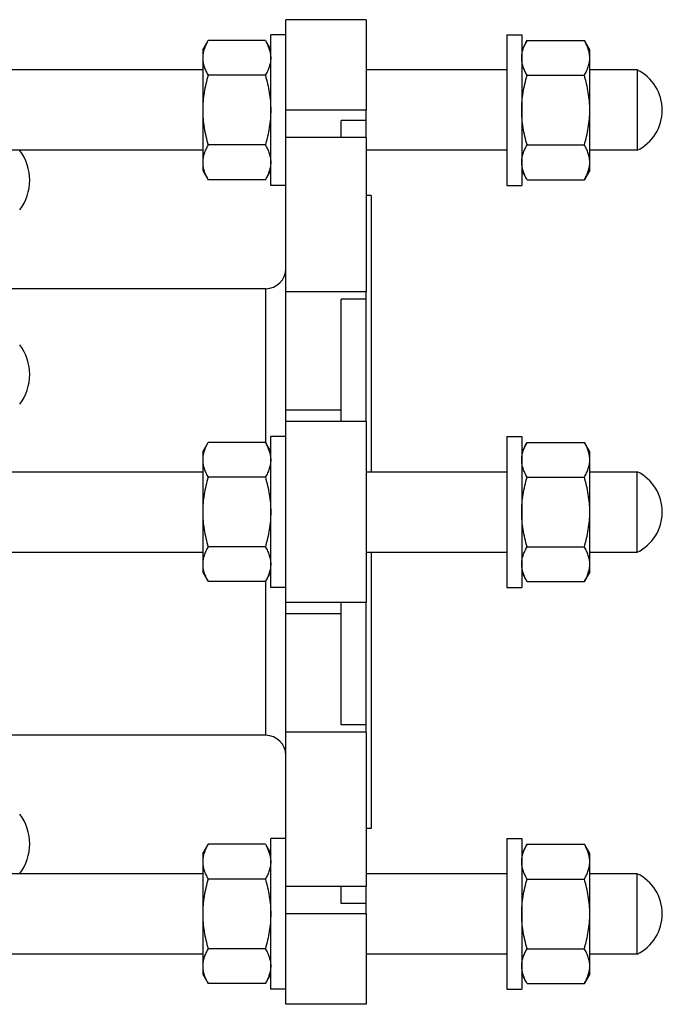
# Model space of a CAD drawing. Header units: millimetres. Extents: x 12 to 549, y 95 to 311.
# Tile 3 of 3: x 421 to 549, y 105 to 301. Entities that reach past the tile are written whole.
import ezdxf

# ---------------------------------------------------------------- set-up
doc = ezdxf.new("R2010")
doc.units = ezdxf.units.MM
doc.header["$LTSCALE"] = 30.8
doc.layers.get('0').update_dxf_attribs({"linetype": 'CONTINUOUS'})
doc.layers.add('SURFS', color=7, linetype='CONTINUOUS')

msp = doc.modelspace()

# ---------------------------------------------------------------- linework, layer by layer
at = {"color": 7, "linetype": 'Continuous'}
for p, q in [((474.13, 283.33), (474.13, 301.33)), ((490.13, 301.33), (490.13, 283.33)), ((471.13, 268.33), (471.13, 298.33)), ((474.13, 298.33), (471.13, 298.33)), ((518.13, 298.33), (521.13, 298.33)), ((518.13, 298.33), (518.13, 268.33)), ((521.13, 298.33), (521.13, 268.33)), ((457.58, 295.33), (458.65, 297.18)), ((470.06, 297.18), (458.65, 297.18)), ((470.06, 297.18), (471.13, 295.33)), ((522.2, 297.18), (521.13, 295.33)), ((522.2, 297.18), (533.61, 297.18)), ((534.68, 295.33), (533.61, 297.18)), ((457.58, 295.33), (457.58, 271.33)), ((534.68, 271.33), (534.68, 295.33)), ((457.58, 291.33), (330.68, 291.33)), ((470.06, 290.26), (458.65, 290.26)), ((518.13, 291.33), (490.13, 291.33)), ((522.2, 290.26), (533.61, 290.26)), ((544.13, 291.33), (534.68, 291.33)), ((544.13, 291.33), (544.13, 275.33)), ((470.06, 276.4), (458.65, 276.4)), ((474.13, 247.17), (474.13, 277.9)), ((490.13, 277.9), (490.13, 247.17)), ((522.2, 276.4), (533.61, 276.4)), ((457.58, 275.33), (330.68, 275.33)), ((518.13, 275.33), (490.13, 275.33)), ((544.13, 275.33), (534.68, 275.33)), ((457.58, 271.33), (458.65, 269.47)), ((470.06, 269.47), (471.13, 271.33)), ((522.2, 269.47), (521.13, 271.33)), ((534.68, 271.33), (533.61, 269.47)), ((470.06, 269.47), (458.65, 269.47)), ((522.2, 269.47), (533.61, 269.47)), ((474.13, 268.33), (471.13, 268.33)), ((518.13, 268.33), (521.13, 268.33)), ((491.13, 266.33), (491.13, 211.33)), ((470.13, 217.06), (470.13, 247.78)), ((474.13, 185.33), (474.13, 221.33)), ((490.13, 221.33), (490.13, 185.33)), ((474.13, 218.33), (471.13, 218.33)), ((471.13, 188.33), (471.13, 218.33)), ((518.13, 218.33), (521.13, 218.33)), ((518.13, 218.33), (518.13, 188.33)), ((521.13, 218.33), (521.13, 188.33)), ((457.58, 215.33), (458.65, 217.18)), ((470.06, 217.18), (458.65, 217.18)), ((470.06, 217.18), (471.13, 215.33)), ((522.2, 217.18), (521.13, 215.33)), ((522.2, 217.18), (533.61, 217.18)), ((534.68, 215.33), (533.61, 217.18)), ((457.58, 215.33), (457.58, 191.33)), ((534.68, 191.33), (534.68, 215.33)), ((330.68, 211.33), (457.58, 211.33)), ((470.06, 210.26), (458.65, 210.26)), ((490.13, 211.33), (518.13, 211.33)), ((522.2, 210.26), (533.61, 210.26)), ((534.68, 211.33), (544.13, 211.33)), ((544.13, 195.33), (544.13, 211.33)), ((470.06, 196.4), (458.65, 196.4)), ((522.2, 196.4), (533.61, 196.4)), ((330.68, 195.33), (457.58, 195.33)), ((490.13, 195.33), (518.13, 195.33)), ((491.13, 195.33), (491.13, 140.33)), ((534.68, 195.33), (544.13, 195.33)), ((457.58, 191.33), (458.65, 189.47)), ((470.06, 189.47), (471.13, 191.33)), ((522.2, 189.47), (521.13, 191.33)), ((534.68, 191.33), (533.61, 189.47)), ((470.06, 189.47), (458.65, 189.47)), ((470.13, 158.88), (470.13, 189.6)), ((474.13, 188.33), (471.13, 188.33)), ((518.13, 188.33), (521.13, 188.33)), ((522.2, 189.47), (533.61, 189.47)), ((470.13, 158.88), (392.13, 158.88)), ((474.13, 128.76), (474.13, 159.49)), ((490.13, 159.49), (490.13, 128.76)), ((491.13, 140.33), (490.13, 140.33)), ((474.13, 138.33), (471.13, 138.33)), ((471.13, 108.33), (471.13, 138.33)), ((518.13, 138.33), (521.13, 138.33)), ((518.13, 138.33), (518.13, 108.33)), ((521.13, 138.33), (521.13, 108.33)), ((457.58, 135.33), (458.65, 137.18)), ((457.58, 135.33), (457.58, 111.33)), ((470.06, 137.18), (458.65, 137.18)), ((470.06, 137.18), (471.13, 135.33)), ((522.2, 137.18), (521.13, 135.33)), ((522.2, 137.18), (533.61, 137.18)), ((534.68, 135.33), (533.61, 137.18)), ((534.68, 111.33), (534.68, 135.33)), ((457.58, 131.33), (407.08, 131.33)), ((518.13, 131.33), (490.13, 131.33)), ((544.13, 131.33), (534.68, 131.33)), ((544.13, 115.33), (544.13, 131.33)), ((470.06, 130.26), (458.65, 130.26)), ((522.2, 130.26), (533.61, 130.26)), ((474.13, 105.33), (474.13, 123.33)), ((490.13, 123.33), (490.13, 105.33)), ((470.06, 116.4), (458.65, 116.4)), ((522.2, 116.4), (533.61, 116.4)), ((457.58, 115.33), (330.68, 115.33)), ((518.13, 115.33), (490.13, 115.33)), ((544.13, 115.33), (534.68, 115.33)), ((457.58, 111.33), (458.65, 109.47)), ((470.06, 109.47), (471.13, 111.33)), ((522.2, 109.47), (521.13, 111.33)), ((534.68, 111.33), (533.61, 109.47)), ((470.06, 109.47), (458.65, 109.47)), ((474.13, 108.33), (471.13, 108.33)), ((518.13, 108.33), (521.13, 108.33)), ((522.2, 109.47), (533.61, 109.47))]:
    msp.add_line(p, q, dxfattribs=at)
for centre, radius, start, end in [((462.78, 293.72), 5.2, 176.8831, 179.995), ((462.88, 293.71), 5.3, 174.7034, 176.5379), ((462.84, 293.72), 5.26, 176.54, 176.8874), ((462.93, 293.71), 5.35, 173.8135, 174.7048), ((463.03, 293.7), 5.45, 170.8172, 173.8068), ((463.13, 293.68), 5.55, 170.3191, 170.8235), ((529.33, 293.71), 5.35, 5.2951, 6.1764), ((529.38, 293.71), 5.3, 3.4621, 5.2966), ((529.42, 293.72), 5.26, 3.114, 3.46), ((529.48, 293.72), 5.2, 0.005, 3.1184), ((540.23, 283.33), 8.9, 295.9892, 64.0108), ((470.13, 251.78), 4, 270, 360), ((462.78, 213.72), 5.2, 176.8831, 179.995), ((462.88, 213.71), 5.3, 174.7034, 176.5379), ((462.84, 213.72), 5.26, 176.54, 176.8874), ((462.93, 213.71), 5.35, 173.8135, 174.7048), ((463.03, 213.7), 5.45, 170.8172, 173.8068), ((463.13, 213.68), 5.55, 170.3191, 170.8235), ((529.33, 213.71), 5.35, 5.2951, 6.1764), ((529.38, 213.71), 5.3, 3.4621, 5.2966), ((529.42, 213.72), 5.26, 3.114, 3.46), ((529.48, 213.72), 5.2, 0.005, 3.1184), ((540.23, 203.33), 8.9, 295.9892, 64.0108), ((470.13, 154.88), 4, 0, 90), ((462.78, 133.72), 5.2, 176.8831, 179.995), ((462.88, 133.71), 5.3, 174.7034, 176.5379), ((462.84, 133.72), 5.26, 176.54, 176.8874), ((462.93, 133.71), 5.35, 173.8135, 174.7048), ((463.03, 133.7), 5.45, 170.8172, 173.8068), ((463.13, 133.68), 5.55, 170.3191, 170.8235), ((529.33, 133.71), 5.35, 5.2951, 6.1764), ((529.38, 133.71), 5.3, 3.4621, 5.2966), ((529.42, 133.72), 5.26, 3.114, 3.46), ((529.48, 133.72), 5.2, 0.005, 3.1184), ((540.23, 123.33), 8.9, 295.9892, 64.0108)]:
    msp.add_arc(centre, radius, start, end, dxfattribs=at)
for points, knots in [([(458.65, 297.18), (458.53, 296.98), (458.09, 296.17), (457.77, 295.29), (457.66, 294.62)], [0, 0, 0, 0, 0.259928, 1, 1, 1, 1]), ([(470.06, 297.18), (470.15, 297.03), (470.48, 296.41), (470.76, 295.76), (470.9, 295.26)], [0, 0, 0, 0, 0.2574, 1, 1, 1, 1]), ([(521.13, 293.72), (521.13, 294.01), (521.18, 294.61), (521.4, 295.49), (521.75, 296.35), (522.04, 296.91), (522.2, 297.18)], [0, 0, 0, 0, 0.24041, 0.485511, 0.738364, 1, 1, 1, 1]), ([(534.45, 295.26), (534.41, 295.43), (534.19, 296.09), (533.87, 296.72), (533.61, 297.18)], [0, 0, 0, 0, 0.243168, 1, 1, 1, 1]), ([(470.9, 295.26), (470.98, 295.01), (471.09, 294.5), (471.13, 293.98), (471.13, 293.72)], [0, 0, 0, 0, 0.503832, 1, 1, 1, 1]), ([(534.65, 294.28), (534.64, 294.37), (534.6, 294.7), (534.52, 295.02), (534.45, 295.26)], [0, 0, 0, 0, 0.247902, 1, 1, 1, 1]), ([(457.58, 293.72), (457.58, 293.43), (457.63, 292.83), (457.85, 291.95), (458.2, 291.09), (458.49, 290.53), (458.65, 290.26)], [0, 0, 0, 0, 0.24041, 0.485511, 0.738364, 1, 1, 1, 1]), ([(471.13, 293.72), (471.13, 293.43), (471.08, 292.83), (470.86, 291.95), (470.51, 291.09), (470.22, 290.53), (470.06, 290.26)], [0, 0, 0, 0, 0.24041, 0.485511, 0.738364, 1, 1, 1, 1]), ([(522.2, 290.26), (522.04, 290.53), (521.75, 291.09), (521.4, 291.95), (521.18, 292.83), (521.13, 293.43), (521.13, 293.72)], [0, 0, 0, 0, 0.261636, 0.514489, 0.75959, 1, 1, 1, 1]), ([(533.61, 290.26), (533.77, 290.53), (534.06, 291.09), (534.41, 291.95), (534.63, 292.83), (534.68, 293.43), (534.68, 293.72)], [0, 0, 0, 0, 0.261636, 0.514489, 0.75959, 1, 1, 1, 1]), ([(458.65, 290.26), (458.33, 289.13), (457.92, 287.41), (457.63, 285.09), (457.58, 283.91), (457.58, 283.33)], [0, 0, 0, 0, 0.499892, 0.749946, 1, 1, 1, 1]), ([(470.06, 290.26), (470.38, 289.13), (470.79, 287.41), (471.08, 285.09), (471.13, 283.91), (471.13, 283.33)], [0, 0, 0, 0, 0.499892, 0.749946, 1, 1, 1, 1]), ([(521.13, 283.33), (521.13, 283.91), (521.18, 285.09), (521.47, 287.41), (521.88, 289.13), (522.2, 290.26)], [0, 0, 0, 0, 0.250054, 0.500109, 1, 1, 1, 1]), ([(534.68, 283.33), (534.68, 283.91), (534.63, 285.09), (534.34, 287.41), (533.93, 289.13), (533.61, 290.26)], [0, 0, 0, 0, 0.250054, 0.500109, 1, 1, 1, 1]), ([(457.58, 283.33), (457.58, 282.74), (457.63, 281.57), (457.92, 279.24), (458.33, 277.52), (458.65, 276.4)], [0, 0, 0, 0, 0.250054, 0.500109, 1, 1, 1, 1]), ([(471.13, 283.33), (471.13, 282.74), (471.08, 281.57), (470.79, 279.24), (470.38, 277.52), (470.06, 276.4)], [0, 0, 0, 0, 0.250054, 0.500109, 1, 1, 1, 1]), ([(522.2, 276.4), (521.88, 277.52), (521.47, 279.24), (521.18, 281.57), (521.13, 282.74), (521.13, 283.33)], [0, 0, 0, 0, 0.499892, 0.749946, 1, 1, 1, 1]), ([(533.61, 276.4), (533.93, 277.52), (534.34, 279.24), (534.63, 281.57), (534.68, 282.74), (534.68, 283.33)], [0, 0, 0, 0, 0.499892, 0.749946, 1, 1, 1, 1]), ([(458.65, 276.4), (458.49, 276.12), (458.2, 275.57), (457.85, 274.7), (457.63, 273.82), (457.58, 273.23), (457.58, 272.93)], [0, 0, 0, 0, 0.261636, 0.514489, 0.75959, 1, 1, 1, 1]), ([(470.06, 276.4), (470.22, 276.12), (470.51, 275.57), (470.86, 274.7), (471.08, 273.82), (471.13, 273.23), (471.13, 272.93)], [0, 0, 0, 0, 0.261636, 0.514489, 0.75959, 1, 1, 1, 1]), ([(521.13, 272.93), (521.13, 273.23), (521.18, 273.82), (521.4, 274.7), (521.75, 275.57), (522.04, 276.12), (522.2, 276.4)], [0, 0, 0, 0, 0.24041, 0.485511, 0.738364, 1, 1, 1, 1]), ([(534.68, 272.93), (534.68, 273.23), (534.63, 273.82), (534.41, 274.7), (534.06, 275.57), (533.77, 276.12), (533.61, 276.4)], [0, 0, 0, 0, 0.24041, 0.485511, 0.738364, 1, 1, 1, 1]), ([(457.58, 272.93), (457.58, 272.68), (457.62, 272.16), (457.73, 271.64), (457.8, 271.39)], [0, 0, 0, 0, 0.496168, 1, 1, 1, 1]), ([(471.13, 272.93), (471.13, 272.64), (471.08, 272.05), (470.86, 271.17), (470.51, 270.3), (470.22, 269.75), (470.06, 269.47)], [0, 0, 0, 0, 0.24041, 0.485511, 0.738364, 1, 1, 1, 1]), ([(521.35, 271.39), (521.28, 271.64), (521.17, 272.16), (521.13, 272.68), (521.13, 272.93)], [0, 0, 0, 0, 0.503832, 1, 1, 1, 1]), ([(533.61, 269.47), (533.77, 269.75), (534.06, 270.3), (534.41, 271.17), (534.63, 272.05), (534.68, 272.64), (534.68, 272.93)], [0, 0, 0, 0, 0.261636, 0.514489, 0.75959, 1, 1, 1, 1]), ([(457.8, 271.39), (457.85, 271.23), (458.07, 270.56), (458.39, 269.93), (458.65, 269.47)], [0, 0, 0, 0, 0.243168, 1, 1, 1, 1]), ([(522.2, 269.47), (522.11, 269.63), (521.77, 270.24), (521.5, 270.89), (521.35, 271.39)], [0, 0, 0, 0, 0.2574, 1, 1, 1, 1]), ([(458.65, 217.18), (458.53, 216.98), (458.09, 216.17), (457.77, 215.29), (457.66, 214.62)], [0, 0, 0, 0, 0.259928, 1, 1, 1, 1]), ([(470.06, 217.18), (470.15, 217.03), (470.48, 216.41), (470.76, 215.76), (470.9, 215.26)], [0, 0, 0, 0, 0.2574, 1, 1, 1, 1]), ([(521.13, 213.72), (521.13, 214.01), (521.18, 214.61), (521.4, 215.49), (521.75, 216.35), (522.04, 216.91), (522.2, 217.18)], [0, 0, 0, 0, 0.24041, 0.485511, 0.738364, 1, 1, 1, 1]), ([(534.45, 215.26), (534.41, 215.43), (534.19, 216.09), (533.87, 216.72), (533.61, 217.18)], [0, 0, 0, 0, 0.243168, 1, 1, 1, 1]), ([(457.58, 213.72), (457.58, 213.43), (457.63, 212.83), (457.85, 211.95), (458.2, 211.09), (458.49, 210.53), (458.65, 210.26)], [0, 0, 0, 0, 0.24041, 0.485511, 0.738364, 1, 1, 1, 1]), ([(471.13, 213.72), (471.13, 213.43), (471.08, 212.83), (470.86, 211.95), (470.51, 211.09), (470.22, 210.53), (470.06, 210.26)], [0, 0, 0, 0, 0.24041, 0.485511, 0.738364, 1, 1, 1, 1]), ([(470.9, 215.26), (470.98, 215.01), (471.09, 214.5), (471.13, 213.98), (471.13, 213.72)], [0, 0, 0, 0, 0.503832, 1, 1, 1, 1]), ([(522.2, 210.26), (522.04, 210.53), (521.75, 211.09), (521.4, 211.95), (521.18, 212.83), (521.13, 213.43), (521.13, 213.72)], [0, 0, 0, 0, 0.261636, 0.514489, 0.75959, 1, 1, 1, 1]), ([(533.61, 210.26), (533.77, 210.53), (534.06, 211.09), (534.41, 211.95), (534.63, 212.83), (534.68, 213.43), (534.68, 213.72)], [0, 0, 0, 0, 0.261636, 0.514489, 0.75959, 1, 1, 1, 1]), ([(534.65, 214.28), (534.64, 214.37), (534.6, 214.7), (534.52, 215.02), (534.45, 215.26)], [0, 0, 0, 0, 0.247902, 1, 1, 1, 1]), ([(458.65, 210.26), (458.33, 209.13), (457.92, 207.41), (457.63, 205.09), (457.58, 203.91), (457.58, 203.33)], [0, 0, 0, 0, 0.499892, 0.749946, 1, 1, 1, 1]), ([(470.06, 210.26), (470.38, 209.13), (470.79, 207.41), (471.08, 205.09), (471.13, 203.91), (471.13, 203.33)], [0, 0, 0, 0, 0.499892, 0.749946, 1, 1, 1, 1]), ([(521.13, 203.33), (521.13, 203.91), (521.18, 205.09), (521.47, 207.41), (521.88, 209.13), (522.2, 210.26)], [0, 0, 0, 0, 0.250054, 0.500109, 1, 1, 1, 1]), ([(534.68, 203.33), (534.68, 203.91), (534.63, 205.09), (534.34, 207.41), (533.93, 209.13), (533.61, 210.26)], [0, 0, 0, 0, 0.250054, 0.500109, 1, 1, 1, 1]), ([(457.58, 203.33), (457.58, 202.74), (457.63, 201.57), (457.92, 199.24), (458.33, 197.52), (458.65, 196.4)], [0, 0, 0, 0, 0.250054, 0.500109, 1, 1, 1, 1]), ([(471.13, 203.33), (471.13, 202.74), (471.08, 201.57), (470.79, 199.24), (470.38, 197.52), (470.06, 196.4)], [0, 0, 0, 0, 0.250054, 0.500109, 1, 1, 1, 1]), ([(522.2, 196.4), (521.88, 197.52), (521.47, 199.24), (521.18, 201.57), (521.13, 202.74), (521.13, 203.33)], [0, 0, 0, 0, 0.499892, 0.749946, 1, 1, 1, 1]), ([(533.61, 196.4), (533.93, 197.52), (534.34, 199.24), (534.63, 201.57), (534.68, 202.74), (534.68, 203.33)], [0, 0, 0, 0, 0.499892, 0.749946, 1, 1, 1, 1]), ([(458.65, 196.4), (458.49, 196.12), (458.2, 195.57), (457.85, 194.7), (457.63, 193.82), (457.58, 193.23), (457.58, 192.93)], [0, 0, 0, 0, 0.261636, 0.514489, 0.75959, 1, 1, 1, 1]), ([(470.06, 196.4), (470.22, 196.12), (470.51, 195.57), (470.86, 194.7), (471.08, 193.82), (471.13, 193.23), (471.13, 192.93)], [0, 0, 0, 0, 0.261636, 0.514489, 0.75959, 1, 1, 1, 1]), ([(521.13, 192.93), (521.13, 193.23), (521.18, 193.82), (521.4, 194.7), (521.75, 195.57), (522.04, 196.12), (522.2, 196.4)], [0, 0, 0, 0, 0.24041, 0.485511, 0.738364, 1, 1, 1, 1]), ([(534.68, 192.93), (534.68, 193.23), (534.63, 193.82), (534.41, 194.7), (534.06, 195.57), (533.77, 196.12), (533.61, 196.4)], [0, 0, 0, 0, 0.24041, 0.485511, 0.738364, 1, 1, 1, 1]), ([(457.58, 192.93), (457.58, 192.68), (457.62, 192.16), (457.73, 191.64), (457.8, 191.39)], [0, 0, 0, 0, 0.496168, 1, 1, 1, 1]), ([(471.13, 192.93), (471.13, 192.64), (471.08, 192.05), (470.86, 191.17), (470.51, 190.3), (470.22, 189.75), (470.06, 189.47)], [0, 0, 0, 0, 0.24041, 0.485511, 0.738364, 1, 1, 1, 1]), ([(521.35, 191.39), (521.28, 191.64), (521.17, 192.16), (521.13, 192.68), (521.13, 192.93)], [0, 0, 0, 0, 0.503832, 1, 1, 1, 1]), ([(533.61, 189.47), (533.77, 189.75), (534.06, 190.3), (534.41, 191.17), (534.63, 192.05), (534.68, 192.64), (534.68, 192.93)], [0, 0, 0, 0, 0.261636, 0.514489, 0.75959, 1, 1, 1, 1]), ([(457.8, 191.39), (457.85, 191.23), (458.07, 190.56), (458.39, 189.93), (458.65, 189.47)], [0, 0, 0, 0, 0.243168, 1, 1, 1, 1]), ([(522.2, 189.47), (522.11, 189.63), (521.77, 190.24), (521.5, 190.89), (521.35, 191.39)], [0, 0, 0, 0, 0.2574, 1, 1, 1, 1]), ([(458.65, 137.18), (458.53, 136.98), (458.09, 136.17), (457.77, 135.29), (457.66, 134.62)], [0, 0, 0, 0, 0.259928, 1, 1, 1, 1]), ([(470.06, 137.18), (470.15, 137.03), (470.48, 136.41), (470.76, 135.76), (470.9, 135.26)], [0, 0, 0, 0, 0.2574, 1, 1, 1, 1]), ([(470.9, 135.26), (470.98, 135.01), (471.09, 134.5), (471.13, 133.98), (471.13, 133.72)], [0, 0, 0, 0, 0.503832, 1, 1, 1, 1]), ([(521.13, 133.72), (521.13, 134.01), (521.18, 134.61), (521.4, 135.49), (521.75, 136.35), (522.04, 136.91), (522.2, 137.18)], [0, 0, 0, 0, 0.24041, 0.485511, 0.738364, 1, 1, 1, 1]), ([(534.45, 135.26), (534.41, 135.43), (534.19, 136.09), (533.87, 136.72), (533.61, 137.18)], [0, 0, 0, 0, 0.243168, 1, 1, 1, 1]), ([(534.65, 134.28), (534.64, 134.37), (534.6, 134.7), (534.52, 135.02), (534.45, 135.26)], [0, 0, 0, 0, 0.247902, 1, 1, 1, 1]), ([(457.58, 133.72), (457.58, 133.43), (457.63, 132.83), (457.85, 131.95), (458.2, 131.09), (458.49, 130.53), (458.65, 130.26)], [0, 0, 0, 0, 0.24041, 0.485511, 0.738364, 1, 1, 1, 1]), ([(471.13, 133.72), (471.13, 133.43), (471.08, 132.83), (470.86, 131.95), (470.51, 131.09), (470.22, 130.53), (470.06, 130.26)], [0, 0, 0, 0, 0.24041, 0.485511, 0.738364, 1, 1, 1, 1]), ([(522.2, 130.26), (522.04, 130.53), (521.75, 131.09), (521.4, 131.95), (521.18, 132.83), (521.13, 133.43), (521.13, 133.72)], [0, 0, 0, 0, 0.261636, 0.514489, 0.75959, 1, 1, 1, 1]), ([(533.61, 130.26), (533.77, 130.53), (534.06, 131.09), (534.41, 131.95), (534.63, 132.83), (534.68, 133.43), (534.68, 133.72)], [0, 0, 0, 0, 0.261636, 0.514489, 0.75959, 1, 1, 1, 1]), ([(458.65, 130.26), (458.33, 129.13), (457.92, 127.41), (457.63, 125.09), (457.58, 123.91), (457.58, 123.33)], [0, 0, 0, 0, 0.499892, 0.749946, 1, 1, 1, 1]), ([(470.06, 130.26), (470.38, 129.13), (470.79, 127.41), (471.08, 125.09), (471.13, 123.91), (471.13, 123.33)], [0, 0, 0, 0, 0.499892, 0.749946, 1, 1, 1, 1]), ([(521.13, 123.33), (521.13, 123.91), (521.18, 125.09), (521.47, 127.41), (521.88, 129.13), (522.2, 130.26)], [0, 0, 0, 0, 0.250054, 0.500109, 1, 1, 1, 1]), ([(534.68, 123.33), (534.68, 123.91), (534.63, 125.09), (534.34, 127.41), (533.93, 129.13), (533.61, 130.26)], [0, 0, 0, 0, 0.250054, 0.500109, 1, 1, 1, 1]), ([(457.58, 123.33), (457.58, 122.74), (457.63, 121.57), (457.92, 119.24), (458.33, 117.52), (458.65, 116.4)], [0, 0, 0, 0, 0.250054, 0.500109, 1, 1, 1, 1]), ([(471.13, 123.33), (471.13, 122.74), (471.08, 121.57), (470.79, 119.24), (470.38, 117.52), (470.06, 116.4)], [0, 0, 0, 0, 0.250054, 0.500109, 1, 1, 1, 1]), ([(522.2, 116.4), (521.88, 117.52), (521.47, 119.24), (521.18, 121.57), (521.13, 122.74), (521.13, 123.33)], [0, 0, 0, 0, 0.499892, 0.749946, 1, 1, 1, 1]), ([(533.61, 116.4), (533.93, 117.52), (534.34, 119.24), (534.63, 121.57), (534.68, 122.74), (534.68, 123.33)], [0, 0, 0, 0, 0.499892, 0.749946, 1, 1, 1, 1]), ([(458.65, 116.4), (458.49, 116.12), (458.2, 115.57), (457.85, 114.7), (457.63, 113.82), (457.58, 113.23), (457.58, 112.93)], [0, 0, 0, 0, 0.261636, 0.514489, 0.75959, 1, 1, 1, 1]), ([(470.06, 116.4), (470.22, 116.12), (470.51, 115.57), (470.86, 114.7), (471.08, 113.82), (471.13, 113.23), (471.13, 112.93)], [0, 0, 0, 0, 0.261636, 0.514489, 0.75959, 1, 1, 1, 1]), ([(521.13, 112.93), (521.13, 113.23), (521.18, 113.82), (521.4, 114.7), (521.75, 115.57), (522.04, 116.12), (522.2, 116.4)], [0, 0, 0, 0, 0.24041, 0.485511, 0.738364, 1, 1, 1, 1]), ([(534.68, 112.93), (534.68, 113.23), (534.63, 113.82), (534.41, 114.7), (534.06, 115.57), (533.77, 116.12), (533.61, 116.4)], [0, 0, 0, 0, 0.24041, 0.485511, 0.738364, 1, 1, 1, 1]), ([(457.58, 112.93), (457.58, 112.68), (457.62, 112.16), (457.73, 111.64), (457.8, 111.39)], [0, 0, 0, 0, 0.496168, 1, 1, 1, 1]), ([(471.13, 112.93), (471.13, 112.64), (471.08, 112.05), (470.86, 111.17), (470.51, 110.3), (470.22, 109.75), (470.06, 109.47)], [0, 0, 0, 0, 0.24041, 0.485511, 0.738364, 1, 1, 1, 1]), ([(521.35, 111.39), (521.28, 111.64), (521.17, 112.16), (521.13, 112.68), (521.13, 112.93)], [0, 0, 0, 0, 0.503832, 1, 1, 1, 1]), ([(533.61, 109.47), (533.77, 109.75), (534.06, 110.3), (534.41, 111.17), (534.63, 112.05), (534.68, 112.64), (534.68, 112.93)], [0, 0, 0, 0, 0.261636, 0.514489, 0.75959, 1, 1, 1, 1]), ([(457.8, 111.39), (457.85, 111.23), (458.07, 110.56), (458.39, 109.93), (458.65, 109.47)], [0, 0, 0, 0, 0.243168, 1, 1, 1, 1]), ([(522.2, 109.47), (522.11, 109.63), (521.77, 110.24), (521.5, 110.89), (521.35, 111.39)], [0, 0, 0, 0, 0.2574, 1, 1, 1, 1])]:
    msp.add_open_spline(points, degree=3, knots=knots, dxfattribs=at)
at = {"layer": 'SURFS', "color": 7, "linetype": 'Continuous'}
for p, q in [((490.13, 301.33), (474.13, 301.33)), ((474.13, 277.9), (474.13, 283.33)), ((490.13, 283.33), (474.13, 283.33)), ((490.13, 277.9), (490.13, 283.33)), ((490.13, 281.28), (485.13, 281.28)), ((485.13, 277.9), (485.13, 281.28)), ((490.13, 277.9), (474.13, 277.9)), ((491.13, 266.33), (490.13, 266.33)), ((470.13, 247.78), (392.13, 247.78)), ((490.13, 247.17), (474.13, 247.17)), ((474.13, 221.33), (474.13, 247.17)), ((490.13, 221.33), (490.13, 247.17)), ((490.13, 245.72), (485.13, 245.72)), ((485.13, 221.33), (485.13, 245.72)), ((485.13, 223.58), (474.13, 223.58)), ((490.13, 221.33), (474.13, 221.33)), ((490.13, 185.33), (474.13, 185.33)), ((474.13, 159.49), (474.13, 185.33)), ((485.13, 160.94), (485.13, 185.33)), ((490.13, 159.49), (490.13, 185.33)), ((485.13, 183.07), (474.13, 183.07)), ((490.13, 160.94), (485.13, 160.94)), ((490.13, 159.49), (474.13, 159.49)), ((490.13, 128.76), (474.13, 128.76)), ((474.13, 123.33), (474.13, 128.76)), ((485.13, 125.38), (485.13, 128.76)), ((490.13, 123.33), (490.13, 128.76)), ((490.13, 125.38), (485.13, 125.38)), ((490.13, 123.33), (474.13, 123.33)), ((490.13, 105.33), (474.13, 105.33))]:
    msp.add_line(p, q, dxfattribs=at)
for centre in [(413.37, 269.38), (413.37, 230.69), (413.37, 137.27)]:
    msp.add_arc(centre, 9.76, 322.6662, 37.3338, dxfattribs=at)

doc.saveas('drawing.dxf')
